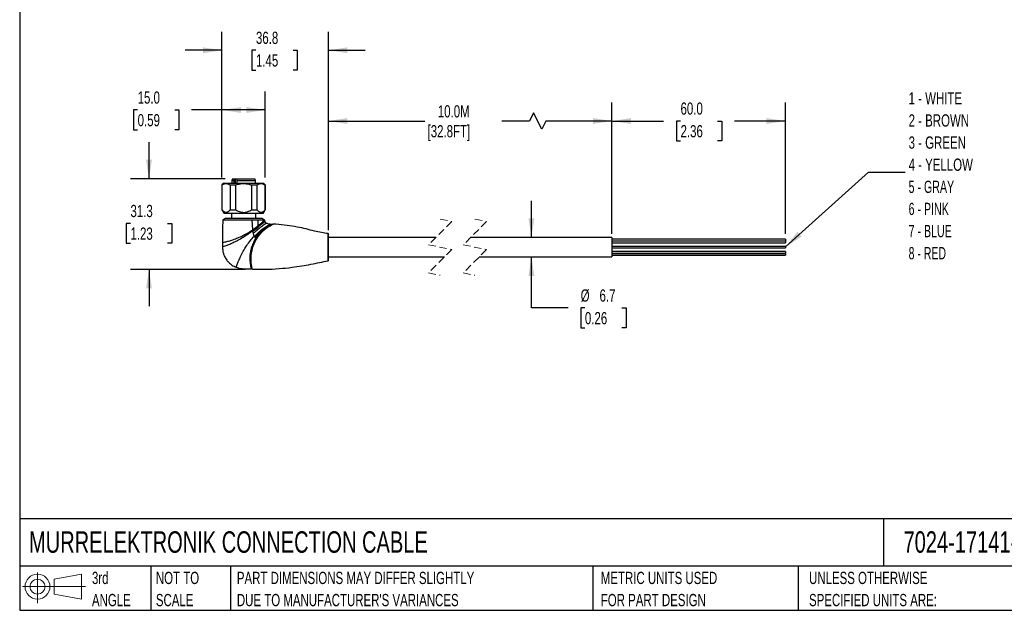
# Model space of a CAD drawing. Header units: millimetres. Extents: x 13 to 546, y 13 to 419.
# Tile 1 of 3: x 13 to 353, y 13 to 217. Entities that reach past the tile are written whole.
import ezdxf

# ---------------------------------------------------------------- set-up
doc = ezdxf.new("R2010")
doc.units = ezdxf.units.MM
doc.header["$LTSCALE"] = 2
doc.linetypes.add('SLD-Dashed', pattern=[1.905, 1.27, -0.635])
doc.linetypes.add('SLD-Solid', pattern=[0])
doc.layers.add('DIMENSIONS', color=140, linetype='SLD-Solid', lineweight=25)
doc.layers.add('TEXT', color=140, linetype='SLD-Solid', lineweight=25)
doc.layers.add('SLD-DEFPOINTS', color=7, linetype='Continuous')
doc.styles.add('SLDTEXTSTYLE0', font='TXT', dxfattribs={"width": 0.7})
doc.styles.add('SLDTEXTSTYLE1', font='TXT', dxfattribs={"width": 0.65})
doc.styles.add('SLDTEXTSTYLE2', font='TXT', dxfattribs={"width": 0.642857})
doc.dimstyles.new('SLDDIMSTYLE0', dxfattribs={"dimtxt": 4.316016, "dimasz": 6.604, "dimexe": 0, "dimexo": 0.0625, "dimgap": 1.079004, "dimtad": 0, "dimtih": 1, "dimtoh": 1, "dimdec": 1, "dimrnd": 1e-09, "dimzin": 12, "dimdsep": 46, "dimtxsty": 'SLDTEXTSTYLE0', "dimsah": 1, "dimcen": 0.09, "dimadec": 0, "dimazin": 3, "dimtfac": 1, "dimtdec": 1, "dimtofl": 0, "dimtmove": 0, "dimatfit": 3, "dimfxl": 0, "dimfrac": 2, "dimtolj": 1, "dimtzin": 12, "dimarcsym": 0})
doc.dimstyles.new('SLDDIMSTYLE1', dxfattribs={"dimtxt": 4.316016, "dimasz": 6.604, "dimexe": 0, "dimexo": 0.0625, "dimgap": 1.079004, "dimtad": 0, "dimtih": 1, "dimtoh": 1, "dimdec": 1, "dimrnd": 1e-09, "dimzin": 4, "dimdsep": 46, "dimtxsty": 'SLDTEXTSTYLE0', "dimsah": 1, "dimcen": 0.09, "dimadec": 0, "dimazin": 1, "dimtfac": 1, "dimtdec": 1, "dimtofl": 0, "dimtmove": 0, "dimatfit": 3, "dimfxl": 0, "dimfrac": 2, "dimtolj": 1, "dimtzin": 12, "dimarcsym": 0})
doc.dimstyles.new('SLDDIMSTYLE2', dxfattribs={"dimtxt": 4.316016, "dimasz": 6.604, "dimexe": 0, "dimexo": 0.0625, "dimgap": 1.079004, "dimtad": 0, "dimtih": 1, "dimtoh": 1, "dimdec": 1, "dimrnd": 1e-09, "dimzin": 12, "dimdsep": 46, "dimtxsty": 'SLDTEXTSTYLE0', "dimsah": 1, "dimcen": 0.09, "dimadec": 0, "dimazin": 3, "dimtfac": 1, "dimtdec": 1, "dimtmove": 0, "dimatfit": 0, "dimfxl": 0, "dimfrac": 2, "dimtolj": 1, "dimtzin": 12, "dimarcsym": 0})
doc.dimstyles.new('SLDDIMSTYLE3', dxfattribs={"dimtxt": 0.18, "dimasz": 6.604, "dimexe": 0, "dimexo": 0.0625, "dimgap": 0, "dimtad": 0, "dimtih": 1, "dimtoh": 1, "dimdec": 0, "dimrnd": 1e-09, "dimzin": 0, "dimdsep": 46, "dimtxsty": 'Standard', "dimsah": 1, "dimcen": 0.09, "dimadec": 0, "dimazin": 0, "dimtfac": 6.604, "dimtdec": 0, "dimtofl": 0, "dimtmove": 0, "dimatfit": 3, "dimfxl": 0, "dimfrac": 2, "dimtolj": 1, "dimtzin": 0, "dimarcsym": 0})

# ---------------------------------------------------------------- blocks, each defined once
blk = doc.blocks.new('Block11')
at = {"color": 7, "linetype": 'SLD-Solid', "lineweight": 18}
for p, q in [((5.18, 10.62), (5.18, 0)), ((10.96, 8.33), (20.35, 10.06)), ((10.96, 3.19), (10.96, 8.33)), ((20.35, 10.06), (20.35, 1.46)), ((0, 5.76), (21.75, 5.76)), ((10.96, 3.19), (20.35, 1.46))]:
    blk.add_line(p, q, dxfattribs=at)
for radius in [4.3, 2.57]:
    blk.add_circle((5.18, 5.76), radius, dxfattribs=at)
blk = doc.blocks.new('Block12')
at = {"layer": 'SLD-DEFPOINTS'}
blk.add_blockref('Block11', (0, 0), dxfattribs=at)
blk = doc.blocks.new('SW_NOTE_0_1')
at = {"layer": 'TEXT', "color": 0, "char_height": 4.2333, "attachment_point": 1, "style": 'SLDTEXTSTYLE0'}
for s, insert in [('UNLESS OTHERWISE', (0, 5.46)), ('SPECIFIED UNITS ARE:', (0, -2.19))]:
    blk.add_mtext(s, dxfattribs=dict(at, insert=insert))
blk = doc.blocks.new('SW_NOTE_0_2')
at = {"layer": 'TEXT', "color": 0, "char_height": 4.2333, "attachment_point": 1, "style": 'SLDTEXTSTYLE0'}
for s, insert in [('PART DIMENSIONS MAY DIFFER SLIGHTLY', (0, 5.46)), ("DUE TO MANUFACTURER'S VARIANCES", (0, -2.19))]:
    blk.add_mtext(s, dxfattribs=dict(at, insert=insert))
blk = doc.blocks.new('SW_NOTE_0_3')
at = {"layer": 'TEXT', "color": 0, "char_height": 4.233, "attachment_point": 1, "style": 'SLDTEXTSTYLE0'}
for s, insert in [('NOT TO', (0, 5.46)), ('SCALE', (0, -2.19))]:
    blk.add_mtext(s, dxfattribs=dict(at, insert=insert))
blk = doc.blocks.new('SW_NOTE_0_4')
at = {"layer": 'TEXT', "color": 0, "char_height": 4.233, "attachment_point": 1, "style": 'SLDTEXTSTYLE0'}
for s, insert in [('3rd', (0, 5.46)), ('ANGLE', (0, -2.19))]:
    blk.add_mtext(s, dxfattribs=dict(at, insert=insert))
blk = doc.blocks.new('SW_NOTE_0_5')
at = {"layer": 'TEXT', "color": 0, "char_height": 4.2333, "attachment_point": 1, "style": 'SLDTEXTSTYLE0'}
for s, insert in [('METRIC UNITS USED', (0, 5.46)), ('FOR PART DESIGN', (0, -2.19))]:
    blk.add_mtext(s, dxfattribs=dict(at, insert=insert))
blk = doc.blocks.new('_D')
at = {"layer": 'DIMENSIONS'}
for p, q in [((119.47, 144.06), (119.47, 188.12)), ((217.58, 144.06), (217.58, 188.12)), ((190.44, 184.59), (189.03, 181.77)), ((193.27, 178.95), (190.44, 184.59)), ((119.47, 181.77), (152.83, 181.77)), ((189.03, 181.77), (179.44, 181.77)), ((194.68, 181.77), (193.27, 178.95)), ((217.58, 181.77), (194.68, 181.77))]:
    blk.add_line(p, q, dxfattribs=at)
for points in [[(119.47, 181.77), (126.08, 180.76), (126.08, 182.79)], [(217.58, 181.77), (210.97, 182.79), (210.97, 180.76)]]:
    blk.add_solid(points, dxfattribs=at)
at = {"layer": 'DIMENSIONS', "char_height": 4.233, "attachment_point": 1, "style": 'SLDTEXTSTYLE0'}
for s, insert in [('10.0M', (157.34, 187.23)), ('[32.8FT]', (153.79, 180.37))]:
    blk.add_mtext(s, dxfattribs=dict(at, insert=insert))
blk = doc.blocks.new('_D_1')
at = {"layer": 'DIMENSIONS'}
for p, q in [((217.58, 142.74), (217.58, 188.12)), ((277.58, 142.74), (277.58, 188.12)), ((217.58, 181.77), (235.45, 181.77)), ((241.3, 181.77), (239.85, 181.77)), ((239.85, 181.77), (239.85, 174.91)), ((254.12, 181.77), (255.57, 181.77)), ((255.57, 181.77), (255.57, 174.91)), ((277.58, 181.77), (259.97, 181.77)), ((239.85, 174.91), (241.3, 174.91)), ((255.57, 174.91), (254.12, 174.91))]:
    blk.add_line(p, q, dxfattribs=at)
for points in [[(217.58, 181.77), (224.18, 180.76), (224.18, 182.79)], [(277.58, 181.77), (270.97, 182.79), (270.97, 180.76)]]:
    blk.add_solid(points, dxfattribs=at)
at = {"layer": 'DIMENSIONS', "char_height": 4.233, "attachment_point": 1, "style": 'SLDTEXTSTYLE0'}
for s, insert in [('60.0', (241.3, 188.2)), ('2.36', (241.3, 180.37))]:
    blk.add_mtext(s, dxfattribs=dict(at, insert=insert))
blk = doc.blocks.new('_D_2')
at = {"layer": 'DIMENSIONS'}
for p, q in [((57.43, 161.77), (57.43, 174.47)), ((83.82, 161.77), (51.08, 161.77)), ((51.02, 146.38), (49.57, 146.38)), ((49.57, 146.38), (49.57, 139.52)), ((63.84, 146.38), (65.29, 146.38)), ((65.29, 146.38), (65.29, 139.52)), ((49.57, 139.52), (51.02, 139.52)), ((65.29, 139.52), (63.84, 139.52)), ((90.66, 130.52), (51.08, 130.52)), ((57.43, 130.52), (57.43, 117.82))]:
    blk.add_line(p, q, dxfattribs=at)
for points in [[(57.43, 161.77), (58.44, 168.38), (56.41, 168.38)], [(57.43, 130.52), (56.41, 123.92), (58.44, 123.92)]]:
    blk.add_solid(points, dxfattribs=at)
at = {"layer": 'DIMENSIONS', "char_height": 4.233, "attachment_point": 1, "style": 'SLDTEXTSTYLE0'}
for s, insert in [('31.3', (51.02, 152.8)), ('1.23', (51.02, 144.98))]:
    blk.add_mtext(s, dxfattribs=dict(at, insert=insert))
blk = doc.blocks.new('_D_3')
at = {"layer": 'DIMENSIONS'}
for p, q in [((82.67, 162.21), (82.67, 212.57)), ((119.47, 145.32), (119.47, 212.57)), ((82.67, 206.22), (69.97, 206.22)), ((94.43, 206.22), (92.98, 206.22)), ((92.98, 206.22), (92.98, 199.36)), ((107.26, 206.22), (108.71, 206.22)), ((108.71, 206.22), (108.71, 199.36)), ((119.47, 206.22), (132.17, 206.22)), ((92.98, 199.36), (94.43, 199.36)), ((108.71, 199.36), (107.26, 199.36))]:
    blk.add_line(p, q, dxfattribs=at)
for points in [[(82.67, 206.22), (76.07, 207.23), (76.07, 205.2)], [(119.47, 206.22), (126.08, 205.2), (126.08, 207.23)]]:
    blk.add_solid(points, dxfattribs=at)
at = {"layer": 'DIMENSIONS', "char_height": 4.233, "attachment_point": 1, "style": 'SLDTEXTSTYLE0'}
for s, insert in [('36.8', (94.43, 212.64)), ('1.45', (94.43, 204.82))]:
    blk.add_mtext(s, dxfattribs=dict(at, insert=insert))
blk = doc.blocks.new('_D_4')
at = {"layer": 'DIMENSIONS'}
for p, q in [((189.72, 141.52), (189.72, 154.22)), ((189.72, 117.17), (189.72, 134.82)), ((202.42, 117.17), (189.72, 117.17)), ((208.22, 117.17), (206.77, 117.17)), ((206.77, 117.17), (206.77, 110.31)), ((221.04, 117.17), (222.49, 117.17)), ((222.49, 117.17), (222.49, 110.31)), ((206.77, 110.31), (208.22, 110.31)), ((222.49, 110.31), (221.04, 110.31))]:
    blk.add_line(p, q, dxfattribs=at)
for points in [[(189.72, 141.52), (190.73, 148.13), (188.7, 148.13)], [(189.72, 134.82), (188.7, 128.22), (190.73, 128.22)]]:
    blk.add_solid(points, dxfattribs=at)
at = {"layer": 'DIMENSIONS', "char_height": 4.233, "attachment_point": 1, "style": 'SLDTEXTSTYLE0'}
for s, insert in [('%%c', (206.75, 123.6)), ('6.7', (213.27, 123.6)), ('0.26', (208.22, 115.77))]:
    blk.add_mtext(s, dxfattribs=dict(at, insert=insert))
blk = doc.blocks.new('_D_5')
at = {"layer": 'DIMENSIONS'}
for p, q in [((82.67, 162.21), (82.67, 191.94)), ((97.67, 162.21), (97.67, 191.94)), ((53.5, 185.59), (52.05, 185.59)), ((52.05, 185.59), (52.05, 178.73)), ((66.32, 185.59), (67.77, 185.59)), ((67.77, 185.59), (67.77, 178.73)), ((82.67, 185.59), (72.17, 185.59)), ((97.67, 185.59), (82.67, 185.59)), ((52.05, 178.73), (53.5, 178.73)), ((67.77, 178.73), (66.32, 178.73))]:
    blk.add_line(p, q, dxfattribs=at)
for points in [[(82.67, 185.59), (89.28, 184.57), (89.28, 186.6)], [(97.67, 185.59), (91.07, 186.6), (91.07, 184.57)]]:
    blk.add_solid(points, dxfattribs=at)
at = {"layer": 'DIMENSIONS', "char_height": 4.233, "attachment_point": 1, "style": 'SLDTEXTSTYLE0'}
for s, insert in [('15.0', (53.5, 192.01)), ('0.59', (53.5, 184.18))]:
    blk.add_mtext(s, dxfattribs=dict(at, insert=insert))
blk = doc.blocks.new('SW_NOTE_0_7')
at = {"layer": 'TEXT', "color": 0, "char_height": 4.233, "attachment_point": 1}
for s, insert, style in [('1 - WHITE', (1.19, 27.66), 'SLDTEXTSTYLE0'), ('2 - BROWN', (1.19, 20.01), 'SLDTEXTSTYLE0'), ('3 - GREEN', (1.19, 12.37), 'SLDTEXTSTYLE0'), ('4 - YELLOW', (1.19, 4.73), 'SLDTEXTSTYLE0'), ('5 - GRAY', (1.19, -2.92), 'SLDTEXTSTYLE1'), ('6 - PINK', (1.19, -10.56), 'SLDTEXTSTYLE1'), ('7 - BLUE', (1.19, -18.21), 'SLDTEXTSTYLE1'), ('8 - RED', (1.19, -25.85), 'SLDTEXTSTYLE2')]:
    blk.add_mtext(s, dxfattribs=dict(at, insert=insert, style=style))

msp = doc.modelspace()

# ---------------------------------------------------------------- linework, layer by layer
for p, q in [((83.27, 160.27), (82.67, 159.67)), ((83.27, 160.27), (97.07, 160.27)), ((86.36, 161.77), (86.07, 161.27)), ((86.07, 161.27), (86.07, 160.27)), ((86.07, 161.27), (86.85, 161.27)), ((86.36, 161.77), (87.06, 161.77)), ((86.85, 160.27), (86.85, 161.27)), ((87.06, 161.77), (87.2, 161.77)), ((87.2, 161.77), (87.98, 161.77)), ((87.2, 161.77), (87.2, 160.27)), ((87.77, 161.27), (94.27, 161.27)), ((87.77, 161.27), (87.77, 160.27)), ((87.98, 161.77), (93.99, 161.77)), ((94.27, 161.27), (93.99, 161.77)), ((94.27, 160.27), (94.27, 161.27)), ((97.67, 159.67), (97.07, 160.27)), ((82.67, 159.67), (82.67, 151.07)), ((82.67, 159.67), (82.77, 159.67)), ((82.77, 151.07), (82.77, 159.67)), ((85.46, 159.67), (87.48, 159.67)), ((85.46, 159.67), (85.46, 151.07)), ((87.48, 151.07), (87.48, 159.67)), ((92.87, 159.67), (94.89, 159.67)), ((92.87, 159.67), (92.87, 151.07)), ((94.89, 151.07), (94.89, 159.67)), ((97.58, 159.67), (97.67, 159.67)), ((97.58, 159.67), (97.58, 151.07)), ((97.67, 151.07), (97.67, 159.67)), ((82.67, 151.07), (83.43, 149.77)), ((82.67, 151.07), (82.77, 151.07)), ((85.46, 151.07), (87.48, 151.07)), ((92.87, 151.07), (94.89, 151.07)), ((96.92, 149.77), (97.67, 151.07)), ((97.58, 151.07), (97.67, 151.07)), ((83.82, 148.07), (82.93, 147.58)), ((96.92, 149.77), (83.43, 149.77)), ((90.17, 148.07), (83.82, 148.07)), ((85.92, 149.77), (85.92, 148.07)), ((96.52, 148.07), (90.17, 148.07)), ((93.29, 144.17), (93.17, 147.57)), ((94.42, 148.07), (94.42, 149.77)), ((95.2, 145.59), (95.17, 147.57)), ((97.42, 147.57), (96.52, 148.07)), ((96.81, 146.98), (97.19, 147.34)), ((97.19, 147.34), (97.42, 147.57)), ((96.06, 143.58), (95.97, 143.49)), ((96.95, 144.33), (96.06, 143.58)), ((96.5, 143.38), (97.49, 144.3)), ((96.98, 144.35), (96.95, 144.33)), ((97.09, 144.42), (96.98, 144.35)), ((97.11, 144.44), (97.09, 144.42)), ((98.45, 145.26), (97.11, 144.44)), ((97.49, 144.3), (97.51, 144.32)), ((99.92, 146.02), (100.08, 146.04)), ((82.85, 139.77), (82.83, 138.27)), ((93.9, 141.73), (94.11, 141.52)), ((94.13, 141.51), (94.39, 141.38)), ((94.45, 141.47), (94.39, 141.38)), ((94.71, 141.25), (94.77, 141.34)), ((119.37, 133.46), (119.37, 142.88)), ((119.39, 142.88), (119.39, 138.17)), ((119.47, 138.17), (119.47, 142.78)), ((156.66, 141.52), (119.47, 141.52)), ((217.58, 141.52), (168.66, 141.52)), ((217.58, 141.52), (217.58, 134.82)), ((277.58, 140.93), (217.58, 140.93)), ((217.58, 140.42), (277.58, 140.42)), ((277.58, 140.2), (217.58, 140.2)), ((217.58, 139.68), (277.58, 139.68)), ((277.58, 140.93), (277.58, 140.42)), ((277.58, 140.2), (277.58, 139.68)), ((92.95, 138.25), (92.92, 138.16)), ((119.39, 138.17), (119.39, 133.46)), ((119.47, 133.56), (119.47, 138.17)), ((277.58, 138.43), (217.58, 138.43)), ((217.58, 137.92), (277.58, 137.92)), ((277.58, 136.66), (217.58, 136.66)), ((277.58, 138.43), (277.58, 137.92)), ((277.58, 136.66), (277.58, 136.15)), ((119.47, 134.82), (159.66, 134.82)), ((171.66, 134.82), (217.58, 134.82)), ((217.58, 136.15), (277.58, 136.15)), ((277.58, 135.93), (217.58, 135.93)), ((217.58, 135.42), (277.58, 135.42)), ((277.58, 135.93), (277.58, 135.42))]:
    msp.add_line(p, q)
at = {"color": 7, "linetype": 'SLD-Dashed', "lineweight": 18}
for p, q in [((162.16, 147.02), (154.16, 139.02)), ((158.16, 147.87), (162.16, 147.02)), ((174.16, 147.02), (166.16, 139.02)), ((170.16, 147.87), (174.16, 147.02)), ((154.16, 139.02), (162.16, 137.32)), ((162.16, 137.32), (154.16, 129.32)), ((166.16, 139.02), (174.16, 137.32)), ((174.16, 137.32), (166.16, 129.32)), ((154.16, 129.32), (158.16, 128.47)), ((166.16, 129.32), (170.16, 128.47))]:
    msp.add_line(p, q, dxfattribs=at)
at = {"flags": 128}
msp.add_lwpolyline([(93.17, 147.57), (93.72, 147.57), (94.25, 147.57), (95.17, 147.57)], dxfattribs=at)
for centre, start, end in [((119.37, 142.78), 0.0046, 83.9963), ((119.37, 133.56), 276.003, 359.9961)]:
    msp.add_arc(centre, 0.1, start, end)
for points, knots in [([(82.77, 159.67), (83.01, 159.83), (83.47, 160.12), (84.23, 160.21), (84.9, 160.04), (85.26, 159.8), (85.46, 159.67)], [0, 0, 0, 0, 0.299482, 0.55293, 0.758551, 1, 1, 1, 1]), ([(86.85, 161.27), (86.89, 161.37), (86.96, 161.53), (87.03, 161.7), (87.06, 161.77)], [0, 0, 0, 0, 0.569186, 1, 1, 1, 1]), ([(87.48, 159.67), (87.99, 159.83), (88.97, 160.13), (90.39, 160.21), (91.69, 160.05), (92.46, 159.8), (92.87, 159.67)], [0, 0, 0, 0, 0.289855, 0.556558, 0.769153, 1, 1, 1, 1]), ([(87.98, 161.77), (87.94, 161.68), (87.87, 161.51), (87.8, 161.35), (87.77, 161.27)], [0, 0, 0, 0, 0.550774, 1, 1, 1, 1]), ([(94.89, 159.67), (95.14, 159.83), (95.6, 160.12), (96.35, 160.21), (97.02, 160.04), (97.39, 159.8), (97.58, 159.67)], [0, 0, 0, 0, 0.299484, 0.552929, 0.758554, 1, 1, 1, 1]), ([(82.77, 151.07), (83, 150.8), (83.39, 150.34), (84.24, 150.13), (84.94, 150.48), (85.27, 150.86), (85.46, 151.07)], [0, 0, 0, 0, 0.318052, 0.545905, 0.738809, 1, 1, 1, 1]), ([(87.48, 151.07), (87.98, 150.8), (88.92, 150.29), (90.4, 150.14), (91.72, 150.43), (92.47, 150.85), (92.87, 151.07)], [0, 0, 0, 0, 0.296489, 0.554056, 0.761819, 1, 1, 1, 1]), ([(94.89, 151.07), (95.12, 150.8), (95.52, 150.34), (96.37, 150.13), (97.07, 150.48), (97.4, 150.86), (97.58, 151.07)], [0, 0, 0, 0, 0.3180534, 0.5459047, 0.7388103, 1, 1, 1, 1]), ([(82.92, 147.62), (82.91, 146.31), (82.89, 143.7), (82.86, 141.08), (82.85, 139.77)], [0, 0, 0, 0, 0.499998, 1, 1, 1, 1]), ([(82.93, 147.57), (82.96, 147.57), (83.08, 147.58), (83.37, 147.57), (83.85, 147.57), (84.51, 147.57), (85.32, 147.57), (86.29, 147.57), (87.35, 147.57), (88.51, 147.57), (89.71, 147.57), (90.92, 147.57), (92.07, 147.57), (92.83, 147.57), (93.17, 147.57)], [0, 0, 0, 0, 0.00806, 0.035797, 0.08402, 0.147985, 0.229482, 0.322895, 0.430028, 0.542077, 0.662146, 0.779556, 0.898262, 1, 1, 1, 1]), ([(95.17, 147.57), (95.6, 147.57), (96.19, 147.57), (96.9, 147.57), (97.23, 147.57), (97.38, 147.57), (97.42, 147.57)], [0, 0, 0, 0, 0.562588, 0.792797, 0.941948, 1, 1, 1, 1]), ([(95.2, 145.59), (95.51, 145.84), (96.06, 146.29), (96.58, 146.77), (96.81, 146.98)], [0, 0, 0, 0, 0.562574, 1, 1, 1, 1]), ([(95.25, 145.2), (95.55, 145.45), (96.08, 145.88), (96.76, 146.47), (97.22, 146.86), (97.46, 147.03), (97.53, 147.08)], [0, 0, 0, 0, 0.395388, 0.696534, 0.91417, 1, 1, 1, 1]), ([(95.39, 144.59), (95.7, 144.84), (96.24, 145.29), (97.03, 145.85), (97.58, 146.24), (97.93, 146.43), (98.05, 146.49), (98.08, 146.5)], [0, 0, 0, 0, 0.359303, 0.635115, 0.881391, 0.969195, 1, 1, 1, 1]), ([(97.53, 147.08), (97.5, 147.17), (97.44, 147.33), (97.43, 147.5), (97.42, 147.57)], [0, 0, 0, 0, 0.559781, 1, 1, 1, 1]), ([(98.08, 146.5), (97.95, 146.59), (97.72, 146.73), (97.59, 146.97), (97.53, 147.08)], [0, 0, 0, 0, 0.5594693, 1, 1, 1, 1]), ([(99.25, 146.1), (99.02, 146.15), (98.62, 146.25), (98.24, 146.43), (98.08, 146.5)], [0, 0, 0, 0, 0.559908, 1, 1, 1, 1]), ([(82.83, 138.27), (82.92, 138.3), (83.25, 138.42), (83.98, 138.69), (85.12, 139.15), (86.58, 139.8), (88.23, 140.63), (89.97, 141.62), (91.68, 142.69), (92.77, 143.47), (93.31, 143.85)], [0, 0, 0, 0, 0.022956, 0.089548, 0.194675, 0.332157, 0.491614, 0.662345, 0.834331, 1, 1, 1, 1]), ([(86.45, 140.76), (87.02, 140.97), (88.21, 141.4), (89.95, 142.2), (91.67, 143.12), (92.76, 143.83), (93.29, 144.17)], [0, 0, 0, 0, 0.238723, 0.493713, 0.751008, 1, 1, 1, 1]), ([(93.29, 144.17), (93.3, 144.18), (93.31, 144.19), (93.33, 144.2), (93.33, 144.2)], [0, 0, 0, 0, 0.558459, 1, 1, 1, 1]), ([(93.29, 144.17), (93.29, 144.11), (93.3, 144), (93.3, 143.9), (93.31, 143.85)], [0, 0, 0, 0, 0.559996, 1, 1, 1, 1]), ([(93.31, 143.85), (93.31, 143.81), (93.31, 143.75), (93.32, 143.69), (93.32, 143.67)], [0, 0, 0, 0, 0.559997, 1, 1, 1, 1]), ([(93.32, 143.67), (93.56, 143.85), (94.04, 144.21), (94.68, 144.72), (95.08, 145.05), (95.25, 145.2)], [0, 0, 0, 0, 0.369296, 0.726765, 1, 1, 1, 1]), ([(93.32, 143.67), (93.34, 143.52), (93.38, 143.25), (93.44, 142.99), (93.46, 142.88)], [0, 0, 0, 0, 0.5599719, 1, 1, 1, 1]), ([(93.33, 144.2), (93.57, 144.37), (94.04, 144.69), (94.66, 145.16), (95.04, 145.46), (95.2, 145.59)], [0, 0, 0, 0, 0.374114, 0.731697, 1, 1, 1, 1]), ([(93.46, 142.88), (93.69, 143.09), (94.15, 143.5), (94.8, 144.07), (95.21, 144.43), (95.39, 144.59)], [0, 0, 0, 0, 0.363269, 0.71665, 1, 1, 1, 1]), ([(93.9, 141.73), (94.22, 142.09), (94.81, 142.78), (95.46, 143.41), (95.77, 143.71)], [0, 0, 0, 0, 0.530151, 1, 1, 1, 1]), ([(94.11, 141.52), (94.41, 141.89), (94.97, 142.59), (95.61, 143.23), (95.91, 143.53)], [0, 0, 0, 0, 0.527524, 1, 1, 1, 1]), ([(95.97, 143.49), (95.7, 143.17), (95.15, 142.53), (94.69, 141.83), (94.45, 141.47)], [0, 0, 0, 0, 0.4898122, 1, 1, 1, 1]), ([(94.77, 141.34), (95.02, 141.71), (95.53, 142.44), (96.13, 143.09), (96.43, 143.4)], [0, 0, 0, 0, 0.510085, 1, 1, 1, 1]), ([(94.85, 141.31), (95.1, 141.68), (95.6, 142.41), (96.2, 143.06), (96.5, 143.38)], [0, 0, 0, 0, 0.512101, 1, 1, 1, 1]), ([(95.77, 143.71), (96.01, 143.92), (96.48, 144.34), (97.21, 144.83), (97.99, 145.32), (98.6, 145.73), (99.06, 145.99), (99.21, 146.08), (99.25, 146.1)], [0, 0, 0, 0, 0.227334, 0.443569, 0.629547, 0.876557, 0.968593, 1, 1, 1, 1]), ([(95.91, 143.53), (96.16, 143.76), (96.65, 144.21), (97.42, 144.76), (98.23, 145.29), (98.88, 145.7), (99.35, 145.95), (99.5, 146.03), (99.54, 146.05)], [0, 0, 0, 0, 0.22721, 0.449979, 0.640556, 0.881643, 0.970229, 1, 1, 1, 1]), ([(96.06, 143.58), (96.09, 143.56), (96.15, 143.51), (96.25, 143.46), (96.34, 143.42), (96.4, 143.41), (96.43, 143.4)], [0, 0, 0, 0, 0.2803229, 0.5459832, 0.7882184, 1, 1, 1, 1]), ([(96.43, 143.4), (96.61, 143.58), (96.93, 143.9), (97.27, 144.19), (97.42, 144.32)], [0, 0, 0, 0, 0.568096, 1, 1, 1, 1]), ([(96.43, 143.4), (96.44, 143.4), (96.46, 143.4), (96.49, 143.38), (96.5, 143.38)], [0, 0, 0, 0, 0.459364, 1, 1, 1, 1]), ([(97.09, 144.42), (97.11, 144.4), (97.17, 144.37), (97.25, 144.33), (97.34, 144.31), (97.39, 144.31), (97.42, 144.32)], [0, 0, 0, 0, 0.280287, 0.54228, 0.782555, 1, 1, 1, 1]), ([(97.11, 144.44), (97.14, 144.42), (97.19, 144.38), (97.28, 144.35), (97.36, 144.33), (97.42, 144.33), (97.44, 144.34)], [0, 0, 0, 0, 0.280195, 0.542057, 0.782304, 1, 1, 1, 1]), ([(97.42, 144.32), (97.42, 144.32), (97.43, 144.33), (97.44, 144.33), (97.44, 144.34)], [0, 0, 0, 0, 0.560036, 1, 1, 1, 1]), ([(97.42, 144.32), (97.43, 144.32), (97.45, 144.31), (97.47, 144.3), (97.49, 144.3)], [0, 0, 0, 0, 0.459005, 1, 1, 1, 1]), ([(97.44, 144.34), (97.73, 144.56), (98.28, 145), (98.88, 145.37), (99.16, 145.54)], [0, 0, 0, 0, 0.520788, 1, 1, 1, 1]), ([(97.44, 144.34), (97.45, 144.34), (97.48, 144.33), (97.5, 144.32), (97.51, 144.32)], [0, 0, 0, 0, 0.4591738, 1, 1, 1, 1]), ([(97.51, 144.32), (97.81, 144.56), (98.38, 145.01), (98.99, 145.39), (99.28, 145.57)], [0, 0, 0, 0, 0.529553, 1, 1, 1, 1]), ([(99.92, 146.02), (99.88, 146), (99.71, 145.93), (99.21, 145.69), (98.77, 145.44), (98.45, 145.26)], [0, 0, 0, 0, 0.093598, 0.324234, 1, 1, 1, 1]), ([(99.16, 145.54), (99.41, 145.68), (99.73, 145.86), (100.1, 146.05), (100.22, 146.1), (100.25, 146.12)], [0, 0, 0, 0, 0.679076, 0.909189, 1, 1, 1, 1]), ([(100.35, 146.15), (100.32, 146.13), (100.21, 146.08), (99.85, 145.89), (99.5, 145.71), (99.25, 145.55), (99.23, 145.54)], [0, 0, 0, 0, 0.081812, 0.295646, 0.952718, 1, 1, 1, 1]), ([(99.54, 146.05), (99.48, 146.06), (99.39, 146.07), (99.29, 146.09), (99.25, 146.1)], [0, 0, 0, 0, 0.559992, 1, 1, 1, 1]), ([(99.28, 145.57), (99.28, 145.57), (99.52, 145.72), (99.85, 145.89), (100.21, 146.08), (100.32, 146.13), (100.35, 146.15)], [0, 0, 0, 0, 0.00919, 0.69461, 0.915222, 1, 1, 1, 1]), ([(99.92, 146.02), (99.85, 146.02), (99.72, 146.03), (99.6, 146.04), (99.54, 146.05)], [0, 0, 0, 0, 0.559997, 1, 1, 1, 1]), ([(100.25, 146.12), (100.27, 146.13), (100.3, 146.15), (100.33, 146.15), (100.35, 146.15)], [0, 0, 0, 0, 0.500026, 1, 1, 1, 1]), ([(119.38, 142.88), (118.63, 142.98), (117.03, 143.18), (114.51, 143.72), (111.73, 144.52), (108.58, 145.2), (105.09, 145.75), (102.3, 146.07), (100.68, 146.12), (100.35, 146.12)], [0, 0, 0, 0, 0.116644, 0.24957, 0.399218, 0.565936, 0.748889, 0.948273, 1, 1, 1, 1]), ([(82.85, 139.77), (82.93, 139.79), (83.26, 139.86), (83.97, 140.02), (85.1, 140.32), (85.96, 140.6), (86.45, 140.76)], [0, 0, 0, 0, 0.069257, 0.270208, 0.586765, 1, 1, 1, 1]), ([(87.59, 131.22), (87.62, 131.31), (87.74, 131.63), (88, 132.35), (88.46, 133.51), (89.14, 135.04), (90.06, 136.85), (91.16, 138.72), (92.45, 140.43), (93.34, 141.46), (93.77, 141.95)], [0, 0, 0, 0, 0.021358, 0.083521, 0.184073, 0.32043, 0.486916, 0.671843, 0.842732, 1, 1, 1, 1]), ([(94.39, 141.38), (94.11, 140.88), (93.53, 139.88), (93.14, 138.8), (92.95, 138.25)], [0, 0, 0, 0, 0.494346, 1, 1, 1, 1]), ([(93.26, 138.15), (93.45, 138.7), (93.84, 139.78), (94.42, 140.76), (94.71, 141.25)], [0, 0, 0, 0, 0.504499, 1, 1, 1, 1]), ([(93.35, 138.13), (93.55, 138.69), (93.94, 139.8), (94.55, 140.81), (94.85, 141.31)], [0, 0, 0, 0, 0.506839, 1, 1, 1, 1]), ([(93.46, 142.88), (93.51, 142.7), (93.59, 142.39), (93.72, 142.08), (93.77, 141.95)], [0, 0, 0, 0, 0.559968, 1, 1, 1, 1]), ([(93.77, 141.95), (93.79, 141.91), (93.83, 141.83), (93.88, 141.76), (93.9, 141.73)], [0, 0, 0, 0, 0.499999, 1, 1, 1, 1]), ([(94.11, 141.52), (94.11, 141.52), (94.12, 141.52), (94.13, 141.51), (94.13, 141.51)], [0, 0, 0, 0, 0.560017, 1, 1, 1, 1]), ([(94.39, 141.38), (94.42, 141.36), (94.48, 141.33), (94.56, 141.29), (94.63, 141.26), (94.68, 141.25), (94.71, 141.25)], [0, 0, 0, 0, 0.277075, 0.541325, 0.784822, 1, 1, 1, 1]), ([(94.45, 141.47), (94.48, 141.45), (94.54, 141.42), (94.62, 141.39), (94.69, 141.36), (94.74, 141.35), (94.77, 141.34)], [0, 0, 0, 0, 0.277248, 0.541546, 0.784982, 1, 1, 1, 1]), ([(94.77, 141.34), (94.78, 141.34), (94.81, 141.33), (94.83, 141.31), (94.85, 141.31)], [0, 0, 0, 0, 0.458111, 1, 1, 1, 1]), ([(82.84, 138.27), (82.86, 137.8), (82.9, 136.94), (83.2, 135.82), (83.54, 135), (83.91, 134.32), (84.38, 133.61), (85.11, 132.79), (86.17, 131.89), (87.09, 131.46), (87.59, 131.22)], [0, 0, 0, 0, 0.157935, 0.285244, 0.381793, 0.45236, 0.542619, 0.664022, 0.816536, 1, 1, 1, 1]), ([(92.92, 138.16), (92.79, 137.69), (92.53, 136.78), (92.34, 135.41), (92.29, 134.12), (92.35, 132.99), (92.47, 132.05), (92.61, 131.35), (92.72, 130.92), (92.78, 130.72), (92.79, 130.67)], [0, 0, 0, 0, 0.1907529, 0.3750625, 0.5462624, 0.6976096, 0.823634, 0.9191986, 0.9793005, 1, 1, 1, 1]), ([(93.11, 130.56), (93.09, 130.61), (93.04, 130.82), (92.93, 131.27), (92.79, 132), (92.67, 132.96), (92.61, 134.11), (92.67, 135.4), (92.87, 136.78), (93.13, 137.69), (93.26, 138.15)], [0, 0, 0, 0, 0.021607, 0.083859, 0.181846, 0.309529, 0.461104, 0.630832, 0.812358, 1, 1, 1, 1]), ([(93.2, 130.52), (93.19, 130.57), (93.13, 130.78), (93.03, 131.22), (92.89, 131.93), (92.77, 132.89), (92.71, 134.04), (92.76, 135.34), (92.96, 136.73), (93.22, 137.66), (93.35, 138.13)], [0, 0, 0, 0, 0.0211216, 0.0816987, 0.1775805, 0.3037258, 0.4550559, 0.6261263, 0.8102658, 1, 1, 1, 1]), ([(93.26, 138.15), (93.21, 138.17), (93.11, 138.2), (93, 138.23), (92.95, 138.25)], [0, 0, 0, 0, 0.471089, 1, 1, 1, 1]), ([(93.35, 138.13), (93.33, 138.13), (93.3, 138.14), (93.27, 138.15), (93.26, 138.15)], [0, 0, 0, 0, 0.5290336, 1, 1, 1, 1]), ([(93.2, 130.53), (94.69, 130.52), (97.76, 130.51), (102.36, 130.74), (106.56, 131.15), (110.23, 131.67), (113.39, 132.22), (116.41, 132.9), (118.4, 133.28), (119.38, 133.46)], [0, 0, 0, 0, 0.168448, 0.349126, 0.522729, 0.648294, 0.769869, 0.887578, 1, 1, 1, 1]), ([(87.59, 131.22), (88.01, 131.08), (88.84, 130.8), (90.6, 130.66), (91.92, 130.67), (92.79, 130.67)], [0, 0, 0, 0, 0.249865, 0.499724, 1, 1, 1, 1]), ([(93.11, 130.56), (93.06, 130.59), (92.96, 130.66), (92.85, 130.67), (92.79, 130.67)], [0, 0, 0, 0, 0.500001, 1, 1, 1, 1]), ([(93.2, 130.52), (93.19, 130.52), (93.15, 130.53), (93.12, 130.55), (93.11, 130.56)], [0, 0, 0, 0, 0.499956, 1, 1, 1, 1])]:
    msp.add_open_spline(points, degree=3, knots=knots)
at = {"layer": 'TEXT'}
for p, q in [((12.7, 419.1), (12.7, 12.7)), ((546.1, 44.25), (12.7, 44.25)), ((311.52, 44.25), (311.52, 27.94)), ((546.1, 27.94), (12.7, 27.94)), ((58.09, 27.94), (58.09, 12.7)), ((85.67, 27.94), (85.67, 12.7)), ((210.97, 27.94), (210.97, 12.7)), ((282, 27.94), (282, 12.7)), ((12.7, 12.7), (546.1, 12.7))]:
    msp.add_line(p, q, dxfattribs=at)

# ---------------------------------------------------------------- block references
at = {"layer": 'SLD-DEFPOINTS'}
msp.add_blockref('Block12', (13.68, 15.11), dxfattribs=at)
at = {"layer": 'TEXT'}
for name, p in [('SW_NOTE_0_7', (319, 164.07)), ('SW_NOTE_0_4', (37.7, 20.54)), ('SW_NOTE_0_3', (59.81, 20.54)), ('SW_NOTE_0_2', (87.83, 20.54)), ('SW_NOTE_0_5', (213.71, 20.54)), ('SW_NOTE_0_1', (285.74, 20.54))]:
    msp.add_blockref(name, p, dxfattribs=at)

# ---------------------------------------------------------------- texts
at = {"layer": 'TEXT', "char_height": 7.4083, "attachment_point": 1, "style": 'SLDTEXTSTYLE0'}
for s, insert in [('MURRELEKTRONIK CONNECTION CABLE', (15.93, 39.99)), ('7024-17141-4061000', (318.42, 39.99))]:
    msp.add_mtext(s, dxfattribs=dict(at, insert=insert))

# ---------------------------------------------------------------- dimensions: what is measured, and where the dimension line sits
at = {"layer": 'DIMENSIONS'}
for base, p1, p2, dimstyle, picture, middle in [((119.47, 206.22), (82.67, 159.67), (119.47, 142.78), 'SLDDIMSTYLE2', '_D_3', (100.85, 206.22)), ((97.67, 185.59), (82.67, 159.67), (97.67, 159.67), 'SLDDIMSTYLE1', '_D_5', (59.91, 185.59)), ((217.58, 181.77), (277.58, 140.2), (217.58, 140.2), 'SLDDIMSTYLE1', '_D_1', (247.71, 181.77))]:
    dim = msp.add_linear_dim(base=base, p1=p1, p2=p2, dimstyle=dimstyle, dxfattribs=at)
    dim.commit()
    dim.dimension.update_dxf_attribs({"geometry": picture, "text_midpoint": middle, "dimtype": 160})
dim = msp.add_linear_dim(base=(119.47, 181.77), p1=(217.58, 141.52), p2=(119.47, 141.52), text='10.0M\\P[32.8FT]', dimstyle='SLDDIMSTYLE0', dxfattribs=at)
dim.commit()
dim.dimension.update_dxf_attribs({"geometry": '_D', "text_midpoint": (166.13, 181.77), "dimtype": 160})
dim = msp.add_linear_dim(base=(57.42772874, 130.52264183), p1=(86.36346842, 161.77264183), p2=(93.20480926, 130.52264183), angle=90, dimstyle='SLDDIMSTYLE2', dxfattribs=at)
dim.commit()
dim.dimension.update_dxf_attribs({"geometry": '_D_2', "text_midpoint": (57.42772874, 146.38029833), "dimtype": 160})
dim = msp.add_linear_dim(base=(189.72, 134.82), p1=(217.58, 141.52), p2=(217.58, 134.82), angle=90, text='%%c<>', dimstyle='SLDDIMSTYLE2', dxfattribs=at)
dim.commit()
dim.dimension.update_dxf_attribs({"geometry": '_D_4', "text_midpoint": (189.72, 117.17), "dimtype": 160})

# ---------------------------------------------------------------- leaders
at = {"layer": 'TEXT'}
msp.add_leader([(277.58, 138.26), (306.3, 164.07), (319, 164.07)], dimstyle='SLDDIMSTYLE3', dxfattribs=at)

doc.saveas('drawing.dxf')
